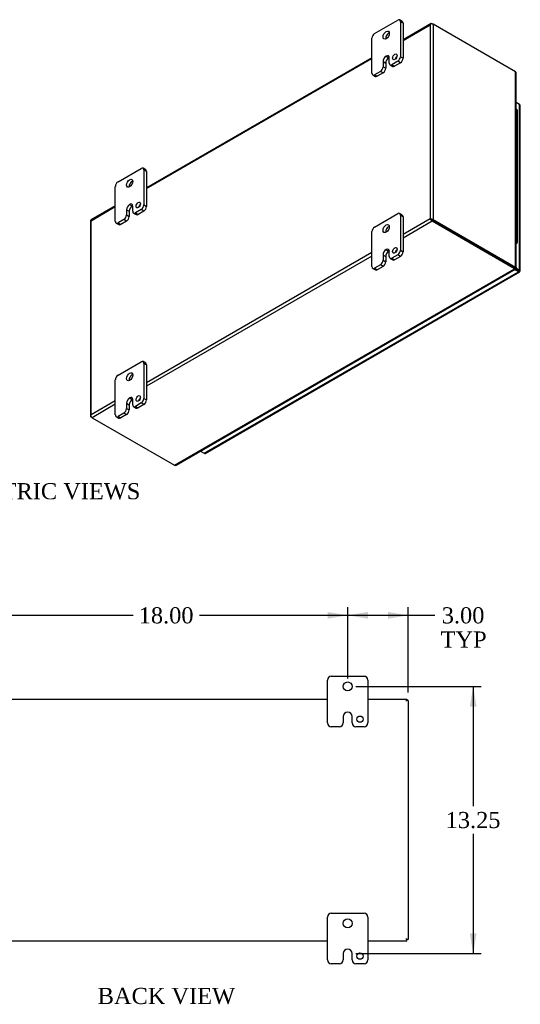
# Model space of a CAD drawing. Header units: inches. Extents: x 4 to 118, y 6 to 79.
# Tile 7 of 7: x 93 to 118, y 30 to 78. Entities that reach past the tile are written whole.
import ezdxf
from ezdxf.enums import TextEntityAlignment as Align

# ---------------------------------------------------------------- set-up
doc = ezdxf.new("R2010")
doc.units = ezdxf.units.IN
doc.header["$MEASUREMENT"] = 0
for name, color, linetype in [('COM48428', 7, 'CONTINUOUS'), ('COM71780-1', 7, 'CONTINUOUS'), ('COM71783-1', 7, 'CONTINUOUS'), ('DEFAULT', 7, 'CONTINUOUS'), ('FET07710', 7, 'CONTINUOUS')]:
    doc.layers.add(name, color=color, linetype=linetype)
doc.styles.add('SEACAD_TIMES_NEW_ROMAN', font='times.ttf')

# ---------------------------------------------------------------- blocks, each defined once
blk = doc.blocks.new('GDIMGGROUP19')
at = {"layer": 'DEFAULT', "linetype": 'Continuous'}
for points in [[(92.187, 49.05), (91.187, 48.884), (92.187, 48.717)], [(108.187, 49.05), (108.187, 48.717), (109.187, 48.884)]]:
    blk.add_hatch(color=136, dxfattribs=at).paths.add_polyline_path(points)
at = {"layer": 'DEFAULT', "color": 136, "linetype": 'Continuous'}
for p, q in [((91.187, 45.759), (91.187, 49.284)), ((91.187, 48.884), (98.542, 48.884)), ((101.832, 48.884), (109.187, 48.884)), ((109.187, 45.759), (109.187, 49.284))]:
    blk.add_line(p, q, dxfattribs=at)
at = {"layer": 'DEFAULT', "color": 136, "linetype": 'Continuous', "style": 'SEACAD_TIMES_NEW_ROMAN'}
blk.add_text('18.00', height=0.8, dxfattribs=at).set_placement((98.822, 49.284), align=Align.TOP_LEFT)
blk = doc.blocks.new('GDIMGGROUP20')
at = {"layer": 'DEFAULT', "linetype": 'Continuous'}
for points in [[(110.187, 49.05), (109.187, 48.884), (110.187, 48.717)], [(111.187, 49.05), (111.187, 48.717), (112.187, 48.884)]]:
    blk.add_hatch(color=136, dxfattribs=at).paths.add_polyline_path(points)
at = {"layer": 'DEFAULT', "color": 136, "linetype": 'Continuous'}
for p, q in [((109.187, 45.759), (109.187, 49.284)), ((109.187, 48.884), (113.517, 48.884)), ((112.187, 45.062), (112.187, 49.284))]:
    blk.add_line(p, q, dxfattribs=at)
at = {"layer": 'DEFAULT', "color": 136, "linetype": 'Continuous', "style": 'SEACAD_TIMES_NEW_ROMAN'}
for s, p in [('3.00', (113.854, 49.284)), ('TYP', (113.797, 48.084))]:
    blk.add_text(s, height=0.8, dxfattribs=at).set_placement(p, align=Align.TOP_LEFT)
blk = doc.blocks.new('GDIMGGROUP21')
at = {"layer": 'DEFAULT', "linetype": 'Continuous'}
for points in [[(115.579, 44.359), (115.412, 45.359), (115.245, 44.359)], [(115.579, 33.109), (115.245, 33.109), (115.412, 32.109)]]:
    blk.add_hatch(color=136, dxfattribs=at).paths.add_polyline_path(points)
at = {"layer": 'DEFAULT', "color": 136, "linetype": 'Continuous'}
for p, q in [((109.587, 45.359), (115.812, 45.359)), ((115.412, 45.359), (115.412, 39.414)), ((115.412, 38.054), (115.412, 32.109)), ((109.587, 32.109), (115.812, 32.109))]:
    blk.add_line(p, q, dxfattribs=at)
at = {"layer": 'DEFAULT', "color": 136, "linetype": 'Continuous', "style": 'SEACAD_TIMES_NEW_ROMAN'}
blk.add_text('13.25', height=0.8, dxfattribs=at).set_placement((114.047, 39.134), align=Align.TOP_LEFT)

msp = doc.modelspace()

# ---------------------------------------------------------------- linework, layer by layer
at = {"layer": 'COM48428', "color": 7, "linetype": 'Continuous'}
for p, q in [((113.321, 78.228), (111.936, 77.428)), ((111.936, 77.391), (113.273, 78.164)), ((113.273, 78.164), (113.273, 68.542)), ((113.303, 78.205), (113.303, 78.205)), ((113.375, 78.222), (113.426, 78.193)), ((117.516, 75.832), (113.426, 78.193)), ((113.426, 78.193), (113.426, 68.513)), ((110.389, 76.535), (99.208, 70.079)), ((99.208, 70.043), (110.389, 76.498)), ((117.516, 66.151), (117.516, 75.832)), ((117.548, 66.132), (117.548, 75.762)), ((97.661, 69.186), (96.453, 68.489)), ((96.456, 68.454), (97.661, 69.15)), ((96.424, 68.439), (96.424, 58.759)), ((96.456, 58.832), (96.456, 68.454)), ((113.273, 68.542), (111.936, 67.77)), ((113.375, 68.424), (111.936, 67.593)), ((113.324, 68.513), (113.273, 68.542)), ((113.303, 68.525), (113.375, 68.483)), ((113.303, 68.525), (113.375, 68.483)), ((113.375, 68.483), (117.465, 66.122)), ((117.465, 66.122), (113.375, 68.483)), ((117.465, 66.063), (113.375, 68.424)), ((113.426, 68.513), (117.516, 66.151)), ((110.389, 66.877), (99.208, 60.421)), ((110.389, 66.7), (99.208, 60.245)), ((100.597, 56.324), (117.465, 66.063)), ((100.672, 56.331), (117.497, 66.045)), ((117.465, 66.122), (117.516, 66.151)), ((117.465, 66.122), (117.465, 66.063)), ((117.486, 66.095), (117.466, 66.107)), ((117.486, 66.095), (117.466, 66.107)), ((117.467, 66.1), (117.498, 66.082)), ((117.499, 66.117), (117.479, 66.129)), ((117.499, 66.117), (117.479, 66.129)), ((117.485, 66.132), (117.516, 66.114)), ((117.498, 66.082), (117.486, 66.095)), ((117.516, 66.114), (117.499, 66.117)), ((97.661, 59.528), (96.456, 58.832)), ((97.661, 59.352), (96.507, 58.685)), ((96.435, 58.786), (96.435, 58.786)), ((96.507, 58.685), (96.456, 58.715)), ((96.507, 58.685), (100.597, 56.324)), ((92.187, 44.734), (108.187, 44.734)), ((110.187, 44.734), (112.115, 44.734)), ((112.115, 44.662), (112.079, 44.626)), ((112.115, 44.662), (112.079, 44.626)), ((112.115, 44.734), (112.115, 44.662)), ((112.187, 44.662), (112.115, 44.662)), ((112.187, 44.662), (112.187, 32.806)), ((108.187, 32.734), (92.187, 32.734)), ((112.115, 32.734), (110.187, 32.734)), ((112.115, 32.806), (112.079, 32.842)), ((112.115, 32.806), (112.079, 32.842)), ((112.187, 32.806), (112.115, 32.806)), ((112.115, 32.734), (112.115, 32.806))]:
    msp.add_line(p, q, dxfattribs=at)
for centre, start, end in [((117.455, 75.762), 0, 48.6182), ((100.626, 56.412), 251.3818, 300)]:
    msp.add_arc(centre, 0.0923, start, end, dxfattribs=at)
for centre, major_axis, ratio, start_param, end_param in [((113.35, 78.12), (0.076, 0.132), 0.577982, 1.230411, 1.570248), ((113.35, 78.12), (0.076, 0.132), 0.577982, 1.231508, 1.571345), ((113.375, 78.134), (0.054, -0.0935), 0.57735, 2.356194, 3.587154), ((113.35, 78.149), (0.108, 0), 0.57735, 0.785398, 2.016358), ((96.532, 68.439), (0.108, 0), 0.57735, 2.696031, 3.141593), ((96.507, 68.395), (0.054, -0.0935), 0.57735, 3.141593, 3.587154), ((96.532, 68.41), (-0.108, 0.062), 0.000948, 0.445015, 0.784852), ((96.532, 68.41), (-0.108, 0.062), 0.000948, -0.784852, -0.445015), ((113.35, 68.498), (-0.108, 0.062), 0.000948, -1.124689, -0.784852), ((113.35, 68.498), (-0.108, 0.062), 0.000948, 0.784852, 1.124689), ((113.35, 68.469), (0.108, 0), 0.57735, 0.785398, 2.016358), ((113.375, 68.513), (0.054, -0.0935), 0.57735, 4.266828, 5.497787), ((113.35, 68.498), (0.036, -0.0207), 0.000948, 0.785944, 2.356741), ((113.35, 68.498), (0.036, -0.0208), 0.000948, 3.926445, 5.497241), ((96.532, 58.759), (0.108, 0), 0.57735, 2.696031, 3.926991), ((96.532, 58.788), (-0.076, -0.132), 0.577982, 4.712938, 5.052774), ((96.532, 58.788), (-0.076, -0.132), 0.577982, 4.71184, 5.051677), ((96.507, 58.773), (0.054, -0.0935), 0.57735, 4.266828, 5.497787)]:
    msp.add_ellipse(centre, major_axis=major_axis, ratio=ratio, start_param=start_param, end_param=end_param, dxfattribs=at)
for points in [[(117.467, 66.101), (117.467, 66.1), (117.467, 66.105), (117.465, 66.113)], [(117.467, 66.098), (117.467, 66.099), (117.467, 66.1), (117.467, 66.101)]]:
    msp.add_open_spline(points, degree=3, dxfattribs=at)
for points, knots in [([(117.465, 66.063), (117.472, 66.055), (117.478, 66.05), (117.489, 66.044), (117.494, 66.043), (117.501, 66.047), (117.503, 66.052), (117.503, 66.064), (117.502, 66.073), (117.498, 66.082)], [0, 0, 0, 0, 0.25, 0.25, 0.5, 0.5, 0.75, 0.75, 1, 1, 1, 1]), ([(117.473, 66.126), (117.477, 66.128), (117.484, 66.131), (117.487, 66.132), (117.486, 66.132)], [0, 0, 0, 0, 0.4000004, 0.8000008, 0.8000008, 0.8000008, 0.8000008]), ([(117.516, 66.151), (117.526, 66.15), (117.534, 66.147), (117.545, 66.14), (117.548, 66.136), (117.548, 66.129), (117.545, 66.125), (117.534, 66.118), (117.526, 66.115), (117.516, 66.114)], [0, 0, 0, 0, 0.25, 0.25, 0.5, 0.5, 0.75, 0.75, 1, 1, 1, 1])]:
    msp.add_open_spline(points, degree=3, knots=knots, dxfattribs=at)
at = {"layer": 'COM71780-1', "color": 7, "linetype": 'Continuous'}
for p, q in [((117.709, 74.222), (117.548, 74.316)), ((117.709, 66.008), (117.709, 74.222)), ((117.741, 65.964), (117.741, 74.178)), ((102.071, 56.92), (117.658, 65.919)), ((117.172, 66.291), (117.172, 66.291)), ((117.2, 66.275), (117.2, 66.275)), ((117.658, 65.919), (117.469, 66.029)), ((117.501, 66.069), (117.658, 65.978)), ((117.658, 65.978), (117.501, 66.069)), ((117.522, 66.116), (117.709, 66.008)), ((117.658, 65.978), (117.658, 65.978)), ((117.658, 65.978), (117.658, 65.978)), ((117.658, 65.978), (117.709, 65.949)), ((117.73, 65.937), (117.658, 65.978)), ((117.73, 65.937), (117.658, 65.978)), ((102.125, 56.915), (117.712, 65.914)), ((101.881, 57.029), (102.071, 56.92))]:
    msp.add_line(p, q, dxfattribs=at)
for centre, major_axis, ratio, start_param, end_param in [((117.633, 74.178), (-0.108, 0), 0.57735, 3.141593, 3.926991), ((117.633, 65.993), (-0.036, 0.0207), 0.000948, 2.356741, 3.927537), ((117.633, 65.993), (-0.036, 0.0208), 0.000948, 2.355648, 3.926445), ((117.658, 66.008), (-0.054, 0.0935), 0.57735, 2.356194, 3.587154), ((117.633, 65.964), (-0.108, 0), 0.57735, 2.696031, 3.926991), ((117.633, 65.993), (0.108, -0.062), 0.000948, -0.784852, -0.445015), ((117.633, 65.993), (0.108, -0.062), 0.000948, 0.445015, 0.784852), ((102.071, 57.008), (-0.054, 0.0935), 0.57735, 2.356194, 3.141593)]:
    msp.add_ellipse(centre, major_axis=major_axis, ratio=ratio, start_param=start_param, end_param=end_param, dxfattribs=at)
at = {"layer": 'COM71783-1', "color": 7, "linetype": 'Continuous'}
for p, q in [((117.617, 73.1), (117.617, 73.917)), ((117.617, 72.284), (117.617, 73.1)), ((117.617, 71.467), (117.617, 72.284)), ((117.617, 70.651), (117.617, 71.467)), ((117.617, 69.834), (117.617, 70.651)), ((117.617, 69.018), (117.617, 69.834)), ((117.617, 68.201), (117.617, 69.018)), ((117.617, 67.385), (117.617, 68.201)), ((117.55, 67.385), (117.55, 67.398))]:
    msp.add_line(p, q, dxfattribs=at)
for centre, major_axis, start_param, end_param in [((117.5, 73.917), (0.117, 0), 0, 1.149036), ((117.5, 73.1), (0.117, 0), 0, 1.149036), ((117.5, 73.1), (-0.117, 0), 3.141593, 4.290629), ((117.5, 72.284), (0.117, 0), 0, 1.149036), ((117.5, 72.284), (-0.117, 0), 3.141593, 4.290629), ((117.5, 71.467), (0.117, 0), 0, 1.149036), ((117.5, 71.467), (-0.117, 0), 3.141593, 4.290629), ((117.5, 70.651), (0.117, 0), 0, 1.149036), ((117.5, 70.651), (-0.117, 0), 3.141593, 4.290629), ((117.5, 69.834), (0.117, 0), 0, 1.149036), ((117.5, 69.834), (-0.117, 0), 3.141593, 4.290629), ((117.5, 69.018), (0.117, 0), 0, 1.149036), ((117.5, 69.018), (-0.117, 0), 3.141593, 4.290629), ((117.5, 68.201), (0.117, 0), 0, 1.149036), ((117.5, 68.201), (-0.117, 0), 3.141593, 4.290629), ((117.5, 67.385), (-0.117, 0), 1.992556, 4.290629), ((117.5, 67.385), (-0.055, 0), 2.627695, 3.655491), ((117.5, 67.385), (-0.05, 0), 2.850457, 3.432728)]:
    msp.add_ellipse(centre, major_axis=major_axis, ratio=0.57735, start_param=start_param, end_param=end_param, dxfattribs=at)
at = {"layer": 'FET07710', "color": 7, "linetype": 'Continuous'}
for p, q in [((110.522, 77.734), (111.671, 78.398)), ((111.897, 78.331), (111.765, 78.407)), ((111.803, 78.321), (111.803, 76.586)), ((111.936, 78.245), (111.803, 78.321)), ((111.936, 78.245), (111.936, 76.51)), ((110.389, 75.77), (110.389, 77.505)), ((110.942, 76.344), (110.942, 76.089)), ((110.942, 76.344), (111.074, 76.268)), ((111.074, 76.268), (111.074, 76.013)), ((111.097, 76.611), (111.096, 76.611)), ((111.096, 76.611), (111.229, 76.535)), ((111.097, 76.611), (111.229, 76.535)), ((111.229, 76.535), (111.229, 76.535)), ((111.251, 76.267), (111.251, 76.522)), ((111.29, 76.181), (111.422, 76.105)), ((111.671, 76.357), (111.383, 76.191)), ((111.383, 76.191), (111.516, 76.114)), ((111.803, 76.28), (111.516, 76.114)), ((111.803, 76.28), (111.671, 76.357)), ((111.803, 76.586), (111.936, 76.51)), ((110.428, 75.684), (110.56, 75.607)), ((110.81, 75.859), (110.522, 75.693)), ((110.522, 75.693), (110.654, 75.617)), ((110.942, 75.783), (110.654, 75.617)), ((110.942, 75.783), (110.81, 75.859)), ((110.942, 76.089), (111.074, 76.013)), ((97.794, 70.386), (98.943, 71.049)), ((99.169, 70.982), (99.037, 71.059)), ((99.075, 70.973), (99.075, 69.238)), ((99.208, 70.896), (99.075, 70.973)), ((99.208, 70.896), (99.208, 69.161)), ((97.661, 68.421), (97.661, 70.156)), ((98.214, 68.996), (98.214, 68.74)), ((98.214, 68.996), (98.346, 68.919)), ((98.346, 68.919), (98.346, 68.664)), ((98.369, 69.263), (98.368, 69.263)), ((98.368, 69.263), (98.501, 69.186)), ((98.369, 69.263), (98.501, 69.186)), ((98.501, 69.186), (98.501, 69.186)), ((98.523, 68.919), (98.523, 69.174)), ((98.943, 69.008), (98.655, 68.842)), ((99.075, 68.932), (98.788, 68.766)), ((99.075, 68.932), (98.943, 69.008)), ((99.075, 69.238), (99.208, 69.161)), ((98.082, 68.511), (97.794, 68.345)), ((98.214, 68.434), (97.926, 68.268)), ((98.214, 68.434), (98.082, 68.511)), ((98.214, 68.74), (98.346, 68.664)), ((98.562, 68.833), (98.694, 68.756)), ((98.655, 68.842), (98.788, 68.766)), ((110.522, 68.141), (111.671, 68.804)), ((111.897, 68.737), (111.765, 68.813)), ((111.803, 68.727), (111.803, 66.992)), ((111.936, 68.651), (111.803, 68.727)), ((111.936, 68.651), (111.936, 66.916)), ((97.7, 68.335), (97.832, 68.259)), ((97.794, 68.345), (97.926, 68.268)), ((110.389, 66.176), (110.389, 67.911)), ((111.097, 67.017), (111.096, 67.017)), ((111.096, 67.017), (111.229, 66.941)), ((111.097, 67.017), (111.229, 66.941)), ((111.229, 66.941), (111.229, 66.941)), ((111.251, 66.673), (111.251, 66.928)), ((111.803, 66.992), (111.936, 66.916)), ((110.942, 66.75), (110.942, 66.495)), ((110.942, 66.75), (111.074, 66.674)), ((110.942, 66.495), (111.074, 66.419)), ((111.074, 66.674), (111.074, 66.419)), ((111.29, 66.587), (111.422, 66.511)), ((111.671, 66.763), (111.383, 66.597)), ((111.383, 66.597), (111.516, 66.52)), ((111.803, 66.686), (111.516, 66.52)), ((111.803, 66.686), (111.671, 66.763)), ((110.428, 66.09), (110.56, 66.014)), ((110.81, 66.265), (110.522, 66.099)), ((110.522, 66.099), (110.654, 66.023)), ((110.942, 66.189), (110.654, 66.023)), ((110.942, 66.189), (110.81, 66.265)), ((97.794, 60.792), (98.943, 61.455)), ((99.169, 61.388), (99.037, 61.465)), ((99.075, 61.379), (99.075, 59.644)), ((99.208, 61.303), (99.075, 61.379)), ((99.208, 61.303), (99.208, 59.568)), ((97.661, 58.827), (97.661, 60.562)), ((98.369, 59.669), (98.368, 59.669)), ((98.368, 59.669), (98.501, 59.592)), ((98.369, 59.669), (98.501, 59.593)), ((98.501, 59.593), (98.501, 59.592)), ((98.523, 59.325), (98.523, 59.58)), ((99.075, 59.644), (99.208, 59.568)), ((98.214, 59.402), (98.214, 59.147)), ((98.214, 59.402), (98.346, 59.325)), ((98.214, 59.147), (98.346, 59.07)), ((98.346, 59.325), (98.346, 59.07)), ((98.562, 59.239), (98.694, 59.163)), ((98.943, 59.414), (98.655, 59.248)), ((98.655, 59.248), (98.788, 59.172)), ((99.075, 59.338), (98.788, 59.172)), ((99.075, 59.338), (98.943, 59.414)), ((97.7, 58.742), (97.832, 58.665)), ((98.082, 58.917), (97.794, 58.751)), ((97.794, 58.751), (97.926, 58.674)), ((98.214, 58.841), (97.926, 58.674)), ((98.214, 58.841), (98.082, 58.917)), ((108.187, 43.546), (108.187, 45.671)), ((108.374, 45.859), (109.999, 45.859)), ((110.187, 45.671), (110.187, 43.546)), ((109.187, 44.077), (109.187, 44.077)), ((108.969, 43.859), (108.969, 43.546)), ((109.405, 43.546), (109.405, 43.859)), ((108.781, 43.359), (108.374, 43.359)), ((109.999, 43.359), (109.593, 43.359)), ((108.187, 31.796), (108.187, 33.921)), ((108.374, 34.109), (109.999, 34.109)), ((110.187, 33.921), (110.187, 31.796)), ((109.187, 32.327), (109.187, 32.327)), ((108.969, 32.109), (108.969, 31.796)), ((109.405, 31.796), (109.405, 32.109)), ((108.781, 31.609), (108.374, 31.609)), ((109.999, 31.609), (109.593, 31.609))]:
    msp.add_line(p, q, dxfattribs=at)
for centre, radius in [((109.187, 45.359), 0.219), ((109.796, 43.734), 0.156), ((109.187, 33.609), 0.219), ((109.796, 31.984), 0.156)]:
    msp.add_circle(centre, radius, dxfattribs=at)
for centre, radius, start, end in [((108.374, 45.671), 0.188, 90, 180), ((109.999, 45.671), 0.187, 0, 90), ((109.187, 43.859), 0.218, 90, 180), ((109.187, 43.859), 0.218, 0, 90), ((108.374, 43.546), 0.188, 180, 270), ((108.781, 43.546), 0.188, 270, 0), ((109.593, 43.546), 0.188, 180, 270), ((109.999, 43.546), 0.188, 270, 0), ((108.374, 33.921), 0.188, 90, 180), ((109.999, 33.921), 0.187, 0, 90), ((109.187, 32.109), 0.218, 90, 180), ((109.187, 32.109), 0.218, 0, 90), ((108.374, 31.796), 0.188, 180, 270), ((108.781, 31.796), 0.188, 270, 0), ((109.593, 31.796), 0.188, 180, 270), ((109.999, 31.796), 0.188, 270, 0)]:
    msp.add_arc(centre, radius, start, end, dxfattribs=at)
for centre, major_axis, start_param, end_param in [((111.671, 78.245), (-0.094, -0.162), 2.356194, 3.926991), ((111.803, 78.168), (-0.094, -0.162), 2.356194, 3.141593), ((110.522, 77.581), (0.094, 0.162), 0.785398, 2.356194), ((111.229, 77.581), (0.109, 0.189), 0.649107, 2.492486), ((111.096, 76.433), (0.109, 0.189), 0.785398, 2.356194), ((111.229, 76.357), (0.109, 0.189), 0.785398, 2.356194), ((111.097, 76.433), (-0.109, -0.189), 2.356194, 3.926991), ((111.229, 76.357), (-0.109, -0.189), 3.793313, 3.926991), ((111.383, 76.344), (0.094, 0.162), 2.356194, 3.926991), ((111.659, 76.503), (0.078, 0.135), 1.008936, 2.132657), ((111.671, 76.51), (-0.094, -0.162), 0.785398, 2.356194), ((111.803, 76.433), (0.094, 0.162), 3.926991, 5.497787), ((110.522, 75.846), (0.094, 0.162), 2.356194, 3.926991), ((110.81, 76.012), (-0.094, -0.162), 0.785398, 2.356194), ((110.942, 75.936), (0.094, 0.162), 3.926991, 5.497787), ((111.516, 76.267), (0.094, 0.162), 3.141593, 3.926991), ((110.654, 75.77), (0.094, 0.162), 3.141593, 3.926991), ((98.943, 70.896), (-0.094, -0.162), 2.356194, 3.926991), ((99.075, 70.82), (-0.094, -0.162), 2.356194, 3.141593), ((97.794, 70.233), (0.094, 0.162), 0.785398, 2.356194), ((98.501, 70.233), (0.109, 0.189), 0.649107, 2.492486), ((98.368, 69.085), (0.109, 0.189), 0.785398, 2.356194), ((98.501, 69.008), (0.109, 0.189), 0.785398, 2.356194), ((98.369, 69.085), (-0.109, -0.189), 2.356194, 3.926991), ((98.501, 69.008), (-0.109, -0.189), 3.793313, 3.926991), ((98.655, 68.995), (0.094, 0.162), 2.356194, 3.926991), ((98.931, 69.155), (0.078, 0.135), 1.008936, 2.132657), ((98.943, 69.161), (-0.094, -0.162), 0.785398, 2.356194), ((99.075, 69.085), (0.094, 0.162), 3.926991, 5.497787), ((97.794, 68.498), (0.094, 0.162), 2.356194, 3.926991), ((98.082, 68.664), (-0.094, -0.162), 0.785398, 2.356194), ((98.214, 68.588), (0.094, 0.162), 3.926991, 5.497787), ((98.788, 68.919), (0.094, 0.162), 3.141593, 3.926991), ((111.671, 68.651), (-0.094, -0.162), 2.356194, 3.926991), ((111.803, 68.574), (-0.094, -0.162), 2.356194, 3.141593), ((97.926, 68.421), (0.094, 0.162), 3.141593, 3.926991), ((110.522, 67.987), (0.094, 0.162), 0.785398, 2.356194), ((111.229, 67.988), (0.109, 0.189), 0.649107, 2.492486), ((111.096, 66.839), (0.109, 0.189), 0.785398, 2.356194), ((111.229, 66.763), (0.109, 0.189), 0.785398, 2.356194), ((111.097, 66.839), (-0.109, -0.189), 2.356194, 3.926991), ((111.229, 66.763), (-0.109, -0.189), 3.793313, 3.926991), ((111.659, 66.91), (0.078, 0.135), 1.008936, 2.132657), ((111.671, 66.916), (-0.094, -0.162), 0.785398, 2.356194), ((111.803, 66.839), (0.094, 0.162), 3.926991, 5.497787), ((110.81, 66.419), (-0.094, -0.162), 0.785398, 2.356194), ((110.942, 66.342), (0.094, 0.162), 3.926991, 5.497787), ((111.383, 66.75), (0.094, 0.162), 2.356194, 3.926991), ((111.516, 66.673), (0.094, 0.162), 3.141593, 3.926991), ((110.522, 66.252), (0.094, 0.162), 2.356194, 3.926991), ((110.654, 66.176), (0.094, 0.162), 3.141593, 3.926991), ((98.943, 61.302), (-0.094, -0.162), 2.356194, 3.926991), ((99.075, 61.226), (-0.094, -0.162), 2.356194, 3.141593), ((97.794, 60.639), (0.094, 0.162), 0.785398, 2.356194), ((98.501, 60.639), (0.109, 0.189), 0.649107, 2.492486), ((98.368, 59.491), (0.109, 0.189), 0.785398, 2.356194), ((98.501, 59.414), (0.109, 0.189), 0.785398, 2.356194), ((98.369, 59.491), (-0.109, -0.189), 2.356194, 3.926991), ((98.501, 59.415), (-0.109, -0.189), 3.793313, 3.926991), ((98.931, 59.561), (0.078, 0.135), 1.008936, 2.132657), ((98.943, 59.567), (-0.094, -0.162), 0.785398, 2.356194), ((98.082, 59.07), (-0.094, -0.162), 0.785398, 2.356194), ((98.655, 59.401), (0.094, 0.162), 2.356194, 3.926991), ((98.788, 59.325), (0.094, 0.162), 3.141593, 3.926991), ((99.075, 59.491), (0.094, 0.162), 3.926991, 5.497787), ((97.794, 58.904), (0.094, 0.162), 2.356194, 3.926991), ((97.926, 58.828), (0.094, 0.162), 3.141593, 3.926991), ((98.214, 58.994), (0.094, 0.162), 3.926991, 5.497787)]:
    msp.add_ellipse(centre, major_axis=major_axis, ratio=0.57735, start_param=start_param, end_param=end_param, dxfattribs=at)
for centre, major_axis in [((111.096, 77.658), (0.109, 0.189)), ((111.527, 76.58), (0.078, 0.135)), ((98.368, 70.309), (0.109, 0.189)), ((98.799, 69.231), (0.078, 0.135)), ((111.096, 68.064), (0.109, 0.189)), ((111.527, 66.986), (0.078, 0.135)), ((98.368, 60.715), (0.109, 0.189)), ((98.799, 59.637), (0.078, 0.135))]:
    msp.add_ellipse(centre, major_axis=major_axis, ratio=0.57735, dxfattribs=at)

# ---------------------------------------------------------------- block references
at = {"layer": 'DEFAULT'}
for name in ['GDIMGGROUP19', 'GDIMGGROUP20', 'GDIMGGROUP21']:
    msp.add_blockref(name, (0, 0), dxfattribs=at)

# ---------------------------------------------------------------- texts
at = {"layer": 'DEFAULT', "color": 136, "linetype": 'Continuous', "style": 'SEACAD_TIMES_NEW_ROMAN'}
for s, p in [('ISOMETRIC VIEWS', (88.263, 55.44)), ('BACK VIEW', (96.788, 30.409))]:
    msp.add_text(s, height=0.8, dxfattribs=at).set_placement(p, align=Align.TOP_LEFT)

doc.saveas('drawing.dxf')
